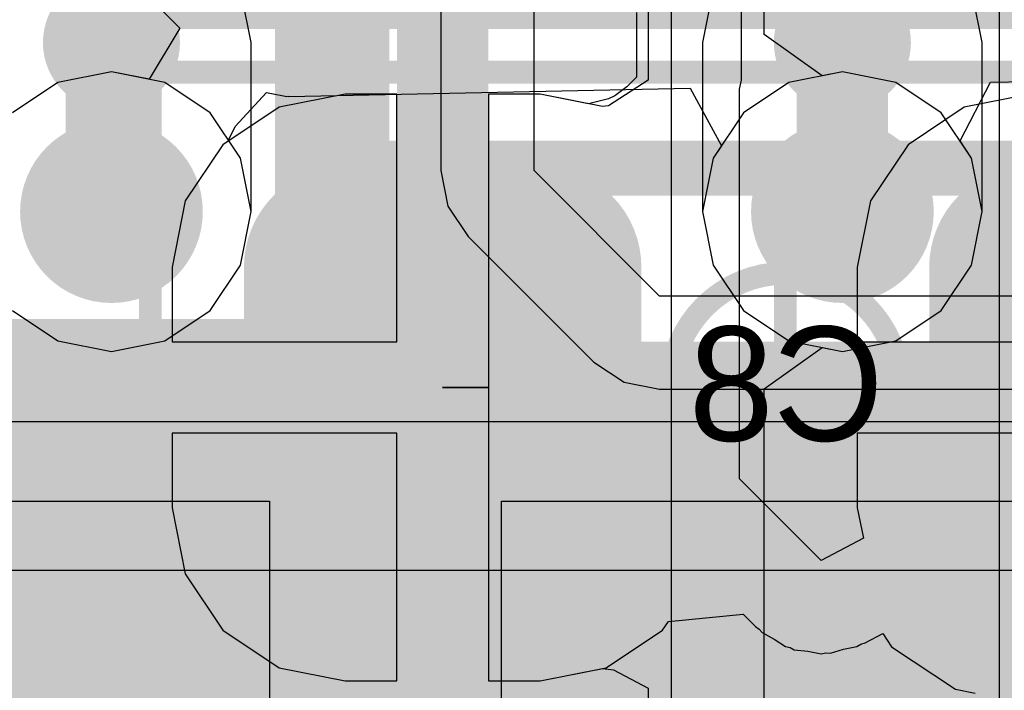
# Model space of a CAD drawing. Header units: millimetres. Extents: x -2 to 68, y -2 to 27.4.
# Tile 60 of 256: x 11.8 to 14, y 6.3 to 7.8. Entities that reach past the tile are written whole.
import ezdxf

# ---------------------------------------------------------------- set-up
doc = ezdxf.new("R2010")
doc.units = ezdxf.units.MM
for name, color, linetype in [('BottomLayer', 5, 'Continuous'), ('BottomPaste', 16, 'Continuous'), ('BottomSolder', 6, 'Continuous'), ('DrillGuide', 244, 'Continuous'), ('Mechanical10', 56, 'Continuous'), ('Mechanical17', 56, 'Continuous'), ('Mechanical6', 56, 'Continuous'), ('MidLayer1', 16, 'Continuous'), ('MidLayer2', 76, 'Continuous'), ('MidLayer3', 90, 'Continuous'), ('MidLayer4', 156, 'Continuous'), ('MidLayer5', 130, 'Continuous'), ('MidLayer6', 216, 'Continuous'), ('MidLayer7', 6, 'Continuous'), ('MidLayer8', 54, 'Continuous'), ('MultiLayer', 9, 'Continuous'), ('TopLayer', 1, 'Continuous'), ('TopPaste', 8, 'Continuous'), ('TopSolder', 216, 'Continuous'), ('ViaHoleLayer', 16, 'Continuous')]:
    doc.layers.add(name, color=color, linetype=linetype)

# ---------------------------------------------------------------- blocks, each defined once
blk = doc.blocks.new('QFN40P700X700X100_HS_57L_226')
at = {"layer": 'TopLayer'}
for points in [[(1.92, -2), (1.92, 2), (-1.92, -2), (-1.92, 2)], [(2, -1.92), (2, 1.92), (-2, -1.92), (-2, 1.92)]]:
    blk.add_solid(points, dxfattribs=at)
at = {"layer": 'TopPaste'}
for p, q in [((-0.254, -0.254), (-0.254, -1.651)), ((0.254, -1.651), (0.254, -0.254)), ((-0.254, -1.651), (-1.651, -1.651)), ((1.651, -1.651), (0.254, -1.651))]:
    blk.add_line(p, q, dxfattribs=at)
at = {"layer": 'TopSolder'}
for points in [[(1.92, -2), (1.92, 2), (-1.92, -2), (-1.92, 2)], [(2, -1.92), (2, 1.92), (-2, -1.92), (-2, 1.92)]]:
    blk.add_solid(points, dxfattribs=at)
blk = doc.blocks.new('CAP_0603_B_429')
at = {"layer": 'Mechanical6', "const_width": 0.05}
for points in [[(-1.39, -0.69), (-1.39, 0.69)], [(-1.39, -0.69), (1.39, -0.69)]]:
    blk.add_lwpolyline(points, dxfattribs=at)
at = {"layer": 'Mechanical6', "const_width": 0.025}
blk.add_lwpolyline([(-1.4025, -0.69, 1), (-1.3775, -0.69, 1)], format="xyb", close=True, dxfattribs=at)
blk.add_lwpolyline([(-1.4025, -0.69, 1), (-1.3775, -0.69, 1)], format="xyb", close=True, dxfattribs=at)
blk = doc.blocks.new('CAP_0603_B_435')
at = {"layer": 'BottomLayer', "const_width": 0.2219}
for points in [[(-1.0741, 0.2631, 1), (-0.8522, 0.2631, 1)], [(-0.6478, 0.2631, 1), (-0.4259, 0.2631, 1)], [(0.4259, 0.2631, 1), (0.6478, 0.2631, 1)], [(-1.0741, -0.2631, 1), (-0.8522, -0.2631, 1)], [(-0.6478, -0.2631, 1), (-0.4259, -0.2631, 1)], [(0.4259, -0.2631, 1), (0.6478, -0.2631, 1)]]:
    blk.add_lwpolyline(points, format="xyb", close=True, dxfattribs=at)
at = {"layer": 'BottomLayer'}
for points in [[(-0.5369, 0.485), (-0.9632, 0.485), (-0.5369, -0.485), (-0.9632, -0.485)], [(-0.315, 0.2631), (-1.185, 0.2631), (-0.315, -0.2631), (-1.185, -0.2631)], [(0.315, -0.2631), (1.185, -0.2631), (0.315, 0.2631), (1.185, 0.2631)]]:
    blk.add_solid(points, dxfattribs=at)
at = {"layer": 'BottomPaste', "const_width": 0.2219}
for points in [[(-1.0741, 0.2631, 1), (-0.8522, 0.2631, 1)], [(-0.6478, 0.2631, 1), (-0.4259, 0.2631, 1)], [(0.4259, 0.2631, 1), (0.6478, 0.2631, 1)], [(-1.0741, -0.2631, 1), (-0.8522, -0.2631, 1)], [(-0.6478, -0.2631, 1), (-0.4259, -0.2631, 1)], [(0.4259, -0.2631, 1), (0.6478, -0.2631, 1)]]:
    blk.add_lwpolyline(points, format="xyb", close=True, dxfattribs=at)
at = {"layer": 'BottomPaste'}
for points in [[(-0.5369, 0.485), (-0.9632, 0.485), (-0.5369, -0.485), (-0.9632, -0.485)], [(-0.315, 0.2631), (-1.185, 0.2631), (-0.315, -0.2631), (-1.185, -0.2631)], [(0.315, -0.2631), (1.185, -0.2631), (0.315, 0.2631), (1.185, 0.2631)]]:
    blk.add_solid(points, dxfattribs=at)
at = {"layer": 'BottomSolder', "const_width": 0.2219}
for points in [[(-1.0741, 0.2631, 1), (-0.8522, 0.2631, 1)], [(-0.6478, 0.2631, 1), (-0.4259, 0.2631, 1)], [(0.4259, 0.2631, 1), (0.6478, 0.2631, 1)], [(-1.0741, -0.2631, 1), (-0.8522, -0.2631, 1)], [(-0.6478, -0.2631, 1), (-0.4259, -0.2631, 1)], [(0.4259, -0.2631, 1), (0.6478, -0.2631, 1)]]:
    blk.add_lwpolyline(points, format="xyb", close=True, dxfattribs=at)
at = {"layer": 'BottomSolder'}
for points in [[(-0.5369, 0.485), (-0.9632, 0.485), (-0.5369, -0.485), (-0.9632, -0.485)], [(-0.315, 0.2631), (-1.185, 0.2631), (-0.315, -0.2631), (-1.185, -0.2631)], [(0.315, -0.2631), (1.185, -0.2631), (0.315, 0.2631), (1.185, 0.2631)]]:
    blk.add_solid(points, dxfattribs=at)
at = {"layer": 'Mechanical10', "const_width": 0.12}
for points in [[(-0.88, 0.48), (0.88, 0.48)], [(-0.88, -0.48), (-0.88, 0.48)], [(-0.88, -0.48), (0.88, -0.48)]]:
    blk.add_lwpolyline(points, dxfattribs=at)
at = {"layer": 'Mechanical10', "const_width": 0.06}
for points in [[(-0.91, 0.48, 1), (-0.85, 0.48, 1)], [(-0.91, 0.48, 1), (-0.85, 0.48, 1)], [(-0.91, -0.48, 1), (-0.85, -0.48, 1)], [(-0.91, -0.48, 1), (-0.85, -0.48, 1)]]:
    blk.add_lwpolyline(points, format="xyb", close=True, dxfattribs=at)
at = {"layer": 'Mechanical6', "const_width": 0.05}
for points in [[(-1.39, 0.69), (1.39, 0.69)], [(-1.39, -0.69), (-1.39, 0.69)], [(0, -0.345), (0, 0.345)], [(-0.345, 0), (0.345, 0)]]:
    blk.add_lwpolyline(points, dxfattribs=at)
at = {"layer": 'Mechanical6'}
for points, const_width in [([(-1.4025, 0.69, 1), (-1.3775, 0.69, 1)], 0.025), ([(-1.4025, 0.69, 1), (-1.3775, 0.69, 1)], 0.025), ([(-0.0125, 0.345, 1), (0.0125, 0.345, 1)], 0.025), ([(0.25, 0, 1), (-0.25, 0, 1)], 0.05), ([(-0.3575, 0, 1), (-0.3325, 0, 1)], 0.025), ([(-0.2625, 0, 1), (-0.2375, 0, 1)], 0.025), ([(0.2375, 0, 1), (0.2625, 0, 1)], 0.025), ([(0.3325, 0, 1), (0.3575, 0, 1)], 0.025), ([(-0.0125, -0.345, 1), (0.0125, -0.345, 1)], 0.025)]:
    blk.add_lwpolyline(points, format="xyb", close=True, dxfattribs=dict(at, const_width=const_width))

msp = doc.modelspace()

# ---------------------------------------------------------------- linework, layer by layer
at = {"layer": 'BottomLayer'}
for p, q in [((13.2, 7.8418), (13.2, 7.6724)), ((13.4039, 7.6724), (13.4039, 7.8418)), ((13.174, 7.8211), (13.174, 7.679)), ((13.174, 7.679), (13.1532, 7.6582)), ((13.2, 7.6724), (13.1129, 7.6164)), ((13.1532, 7.6582), (13.127, 7.6386)), ((13.4, 7.6527), (13.4039, 7.6724)), ((13.4, 6.8), (13.4, 7.6527)), ((12.5369, 7.6423), (12.3918, 7.6134)), ((12.5369, 7.6423), (12.3918, 7.6134)), ((12.65, 7.6423), (12.5369, 7.6423)), ((12.65, 7.6423), (12.5369, 7.6423)), ((12.65, 7.1), (12.65, 7.6423)), ((12.65, 7.1), (12.65, 7.6423)), ((12.9631, 7.6423), (12.85, 7.6423)), ((12.85, 7.6423), (12.85, 7)), ((12.9631, 7.6423), (12.85, 7.6423)), ((12.85, 7.6423), (12.85, 7)), ((13.0691, 7.6212), (12.9631, 7.6423)), ((13.1, 7.6151), (12.9631, 7.6423)), ((13.1128, 7.6321), (13.0691, 7.6212)), ((13.127, 7.6386), (13.1128, 7.6321)), ((14.0369, 7.6423), (13.8918, 7.6134)), ((12.3918, 7.6134), (12.2688, 7.5312)), ((12.3918, 7.6134), (12.2688, 7.5312)), ((13.1129, 7.6164), (13.1, 7.6151)), ((13.8918, 7.6134), (13.7688, 7.5312)), ((12.2688, 7.5312), (12.1866, 7.4082)), ((12.2688, 7.5312), (12.1866, 7.4082)), ((13.7688, 7.5312), (13.6866, 7.4082)), ((12.1866, 7.4082), (12.1577, 7.2632)), ((12.1866, 7.4082), (12.1577, 7.2632)), ((13.6866, 7.4082), (13.6577, 7.2632)), ((12.1577, 7.2632), (12.1577, 7.1)), ((12.1577, 7.2632), (12.1577, 7.1)), ((13.6577, 7.2632), (13.6577, 7.1)), ((12.1577, 7.1), (12.65, 7.1)), ((12.1577, 7.1), (12.65, 7.1)), ((13.6577, 7.1), (14.15, 7.1)), ((12.85, 7), (12.75, 7)), ((12.75, 7), (12.75, 7)), ((12.75, 7), (12.85, 7)), ((12.85, 7), (12.75, 7)), ((12.75, 7), (12.75, 7)), ((12.75, 7), (12.85, 7)), ((12.85, 7), (12.85, 6.3577)), ((12.85, 7), (12.85, 6.3577)), ((12.65, 6.9), (12.1577, 6.9)), ((12.1577, 6.9), (12.1577, 6.7369)), ((12.65, 6.9), (12.1577, 6.9)), ((12.1577, 6.9), (12.1577, 6.7369)), ((12.65, 6.3577), (12.65, 6.9)), ((12.65, 6.3577), (12.65, 6.9)), ((14.8423, 6.9), (13.6577, 6.9)), ((13.6577, 6.9), (13.6577, 6.7369)), ((13.5788, 6.6212), (13.4, 6.8)), ((12.1577, 6.7369), (12.1866, 6.5918)), ((12.1577, 6.7369), (12.1866, 6.5918)), ((13.6577, 6.7369), (13.6709, 6.6705)), ((13.6709, 6.6705), (13.5788, 6.6212)), ((12.1866, 6.5918), (12.2688, 6.4688)), ((12.1866, 6.5918), (12.2688, 6.4688)), ((13.2312, 6.4688), (13.2441, 6.4879)), ((13.2441, 6.4879), (13.4076, 6.5041)), ((13.4076, 6.5041), (13.4346, 6.4771)), ((12.2688, 6.4688), (12.3918, 6.3866)), ((12.2688, 6.4688), (12.3918, 6.3866)), ((13.1082, 6.3866), (13.2312, 6.4688)), ((13.4346, 6.4771), (13.443, 6.4714)), ((13.443, 6.4714), (13.4494, 6.4636)), ((13.4494, 6.4636), (13.4758, 6.4495)), ((13.4758, 6.4495), (13.5007, 6.4329)), ((13.6749, 6.4414), (13.7132, 6.4619)), ((13.7132, 6.4619), (13.7327, 6.4327)), ((13.5007, 6.4329), (13.5106, 6.4309)), ((13.5106, 6.4309), (13.5196, 6.4261)), ((13.5196, 6.4261), (13.5494, 6.4232)), ((13.5494, 6.4232), (13.5788, 6.4173)), ((13.5987, 6.4183), (13.6274, 6.427)), ((13.6274, 6.427), (13.6568, 6.4329)), ((13.6568, 6.4329), (13.6652, 6.4385)), ((13.6652, 6.4385), (13.6749, 6.4414)), ((13.7327, 6.4327), (13.8723, 6.3395)), ((13.5788, 6.4173), (13.5887, 6.4193)), ((13.5887, 6.4193), (13.5987, 6.4183)), ((12.3918, 6.3866), (12.5369, 6.3577)), ((12.3918, 6.3866), (12.5369, 6.3577)), ((12.9631, 6.3577), (13.1082, 6.3866)), ((12.9631, 6.3577), (13.1, 6.3849)), ((13.1, 6.3849), (13.1241, 6.3824)), ((13.1241, 6.3824), (13.2, 6.3418)), ((12.5369, 6.3577), (12.65, 6.3577)), ((12.5369, 6.3577), (12.65, 6.3577)), ((12.85, 6.3577), (12.9631, 6.3577)), ((12.85, 6.3577), (12.9631, 6.3577)), ((13.2, 6.3418), (13.2, 6.0216)), ((13.8723, 6.3395), (13.9153, 6.3309))]:
    msp.add_line(p, q, dxfattribs=at)
for points, const_width in [([(12.75, 7), (12.75, 8.5)], 0.2), ([(11, 7), (12.75, 7)], 0.3)]:
    msp.add_lwpolyline(points, dxfattribs=dict(at, const_width=const_width))
for points, const_width in [([(12.675, 7, 1), (12.825, 7, 1)], 0.15), ([(12.7, 7, 1), (12.8, 7, 1)], 0.1)]:
    msp.add_lwpolyline(points, format="xyb", close=True, dxfattribs=dict(at, const_width=const_width))
at = {"layer": 'DrillGuide'}
for points, const_width in [([(12, 7.755, 1), (12.05, 7.755, 1)], 0.05), ([(13.6, 7.755, 1), (13.65, 7.755, 1)], 0.05), ([(11.975, 7.385, 1), (12.075, 7.385, 1)], 0.1), ([(13.575, 7.385, 1), (13.675, 7.385, 1)], 0.1), ([(12.075, 6.675, 1), (12.125, 6.675, 1)], 0.05), ([(13.125, 6.675, 1), (13.175, 6.675, 1)], 0.05)]:
    msp.add_lwpolyline(points, format="xyb", close=True, dxfattribs=dict(at, const_width=const_width))
at = {"layer": 'MidLayer1'}
for p, q in [((12.3309, 7.755), (12.3076, 7.8721)), ((13.3424, 7.8721), (13.3191, 7.755)), ((13.9309, 7.755), (13.9076, 7.8721)), ((12.3309, 7.385), (12.3309, 7.755)), ((13.3191, 7.755), (13.3191, 7.385)), ((13.9309, 7.385), (13.9309, 7.755)), ((12.3076, 7.268), (12.3309, 7.385)), ((13.3191, 7.385), (13.3424, 7.268)), ((13.9076, 7.268), (13.9309, 7.385)), ((12.2413, 7.1687), (12.3076, 7.268)), ((13.3424, 7.268), (13.4087, 7.1687)), ((13.8413, 7.1687), (13.9076, 7.268)), ((11.8087, 7.1687), (11.9079, 7.1024)), ((12.1421, 7.1024), (12.2413, 7.1687)), ((13.4087, 7.1687), (13.5079, 7.1024)), ((13.7421, 7.1024), (13.8413, 7.1687)), ((11.9079, 7.1024), (12.025, 7.0791)), ((12.025, 7.0791), (12.1421, 7.1024)), ((13.5079, 7.1024), (13.625, 7.0791)), ((13.625, 7.0791), (13.7421, 7.1024))]:
    msp.add_line(p, q, dxfattribs=at)
for points, const_width in [([(11.95, 7.755, 1), (12.1, 7.755, 1)], 0.15), ([(13.55, 7.755, 1), (13.7, 7.755, 1)], 0.15), ([(11.975, 7.755, 1), (12.075, 7.755, 1)], 0.1), ([(13.575, 7.755, 1), (13.675, 7.755, 1)], 0.1), ([(11.925, 7.385, 1), (12.125, 7.385, 1)], 0.2), ([(13.525, 7.385, 1), (13.725, 7.385, 1)], 0.2), ([(11.975, 7.385, 1), (12.075, 7.385, 1)], 0.1), ([(13.575, 7.385, 1), (13.675, 7.385, 1)], 0.1), ([(12.025, 6.675, 1), (12.175, 6.675, 1)], 0.15), ([(13.075, 6.675, 1), (13.225, 6.675, 1)], 0.15)]:
    msp.add_lwpolyline(points, format="xyb", close=True, dxfattribs=dict(at, const_width=const_width))
at = {"layer": 'MidLayer1', "const_width": 0.2}
for points in [[(12.025, 7.385), (12.025, 7.755)], [(13.625, 7.385), (13.625, 7.755)]]:
    msp.add_lwpolyline(points, dxfattribs=at)
at = {"layer": 'MidLayer2'}
for p, q in [((12.025, 7.6909), (11.9079, 7.6676)), ((12.1421, 7.6676), (12.025, 7.6909)), ((13.625, 7.6909), (13.5079, 7.6676)), ((13.7421, 7.6676), (13.625, 7.6909)), ((11.9079, 7.6676), (11.8087, 7.6013)), ((12.2413, 7.6013), (12.1421, 7.6676)), ((13.5079, 7.6676), (13.4087, 7.6013)), ((13.8413, 7.6013), (13.7421, 7.6676)), ((12.3076, 7.5021), (12.2413, 7.6013)), ((13.4087, 7.6013), (13.3424, 7.5021)), ((13.9076, 7.5021), (13.8413, 7.6013)), ((12.3309, 7.385), (12.3076, 7.5021)), ((13.3424, 7.5021), (13.3191, 7.385)), ((13.9309, 7.385), (13.9076, 7.5021)), ((12.3076, 7.268), (12.3309, 7.385)), ((13.3191, 7.385), (13.3424, 7.268)), ((13.9076, 7.268), (13.9309, 7.385)), ((12.2413, 7.1687), (12.3076, 7.268)), ((13.3424, 7.268), (13.4087, 7.1687)), ((13.8413, 7.1687), (13.9076, 7.268)), ((11.8087, 7.1687), (11.9079, 7.1024)), ((12.1421, 7.1024), (12.2413, 7.1687)), ((13.4087, 7.1687), (13.5079, 7.1024)), ((13.7421, 7.1024), (13.8413, 7.1687)), ((11.9079, 7.1024), (12.025, 7.0791)), ((12.025, 7.0791), (12.1421, 7.1024)), ((13.5079, 7.1024), (13.625, 7.0791)), ((13.625, 7.0791), (13.7421, 7.1024))]:
    msp.add_line(p, q, dxfattribs=at)
at = {"layer": 'MidLayer2', "const_width": 0.2}
for points in [[(11.925, 7.385, 1), (12.125, 7.385, 1)], [(13.525, 7.385, 1), (13.725, 7.385, 1)]]:
    msp.add_lwpolyline(points, format="xyb", close=True, dxfattribs=at)
at = {"layer": 'MidLayer3'}
msp.add_line((13.9679, 8.3881), (13.9679, 3.6284), dxfattribs=at)
at = {"layer": 'MidLayer3', "const_width": 0.2}
for points in [[(11.925, 7.385, 1), (12.125, 7.385, 1)], [(13.525, 7.385, 1), (13.725, 7.385, 1)]]:
    msp.add_lwpolyline(points, format="xyb", close=True, dxfattribs=at)
at = {"layer": 'MidLayer4'}
for p, q in [((12.7461, 8.625), (12.7461, 7.475)), ((12.95, 7.475), (12.95, 8.625)), ((12.025, 7.6909), (11.9079, 7.6676)), ((12.1421, 7.6676), (12.025, 7.6909)), ((11.9079, 7.6676), (11.8087, 7.6013)), ((12.2413, 7.6013), (12.1421, 7.6676)), ((12.3076, 7.5021), (12.2413, 7.6013)), ((12.3309, 7.385), (12.3076, 7.5021)), ((12.7461, 7.475), (12.7461, 7.475)), ((12.7461, 7.475), (12.7616, 7.397)), ((13.225, 7.2), (12.95, 7.475)), ((12.7616, 7.397), (12.8058, 7.3308)), ((12.3076, 7.268), (12.3309, 7.385)), ((12.8058, 7.3308), (12.8058, 7.3308)), ((12.8058, 7.3308), (13.0808, 7.0558)), ((12.2413, 7.1687), (12.3076, 7.268)), ((14.6496, 7.2), (13.225, 7.2)), ((11.8087, 7.1687), (11.9079, 7.1024)), ((12.1421, 7.1024), (12.2413, 7.1687)), ((11.9079, 7.1024), (12.025, 7.0791)), ((12.025, 7.0791), (12.1421, 7.1024)), ((13.0808, 7.0558), (13.147, 7.0116)), ((13.147, 7.0116), (13.225, 6.9961)), ((13.225, 6.9961), (13.9959, 6.9961))]:
    msp.add_line(p, q, dxfattribs=at)
at = {"layer": 'MidLayer4', "const_width": 0.2}
for points in [[(11.925, 7.385, 1), (12.125, 7.385, 1)], [(13.525, 7.385, 1), (13.725, 7.385, 1)]]:
    msp.add_lwpolyline(points, format="xyb", close=True, dxfattribs=at)
at = {"layer": 'MidLayer5'}
for p, q in [((13.25, 9.8312), (13.25, 5.45)), ((13.4539, 7.7726), (13.4539, 8.6416)), ((13.5809, 7.6821), (13.4539, 7.7726)), ((12.025, 7.6909), (11.9079, 7.6676)), ((12.1421, 7.6676), (12.025, 7.6909)), ((13.625, 7.6909), (13.5809, 7.6821)), ((13.7421, 7.6676), (13.625, 7.6909)), ((11.9079, 7.6676), (11.8087, 7.6013)), ((12.2413, 7.6013), (12.1421, 7.6676)), ((13.8413, 7.6013), (13.7421, 7.6676)), ((12.3076, 7.5021), (12.2413, 7.6013)), ((13.9076, 7.5021), (13.8413, 7.6013)), ((12.3309, 7.385), (12.3076, 7.5021)), ((13.9309, 7.385), (13.9076, 7.5021)), ((12.3076, 7.268), (12.3309, 7.385)), ((13.9076, 7.268), (13.9309, 7.385)), ((12.2413, 7.1687), (12.3076, 7.268)), ((13.8413, 7.1687), (13.9076, 7.268)), ((11.8087, 7.1687), (11.9079, 7.1024)), ((12.1421, 7.1024), (12.2413, 7.1687)), ((13.7421, 7.1024), (13.8413, 7.1687)), ((11.9079, 7.1024), (12.025, 7.0791)), ((12.025, 7.0791), (12.1421, 7.1024)), ((13.625, 7.0791), (13.7421, 7.1024)), ((13.4539, 6.9974), (13.5809, 7.0879)), ((13.5809, 7.0879), (13.625, 7.0791)), ((13.4539, 5.5345), (13.4539, 6.9974))]:
    msp.add_line(p, q, dxfattribs=at)
at = {"layer": 'MidLayer5', "const_width": 0.25}
for points in [[(11.5653, 8.8731), (12.5083, 7.93)], [(12.5083, 6.0548), (12.5083, 7.93)]]:
    msp.add_lwpolyline(points, dxfattribs=at)
at = {"layer": 'MidLayer5', "const_width": 0.2}
for points in [[(11.925, 7.385, 1), (12.125, 7.385, 1)], [(13.525, 7.385, 1), (13.725, 7.385, 1)]]:
    msp.add_lwpolyline(points, format="xyb", close=True, dxfattribs=at)
at = {"layer": 'MidLayer6'}
for p, q in [((14.5117, 6.925), (11.1336, 6.925)), ((10.7261, 6.6), (14.23, 6.6))]:
    msp.add_line(p, q, dxfattribs=at)
at = {"layer": 'MidLayer6', "const_width": 0.2}
for points in [[(11.925, 7.385, 1), (12.125, 7.385, 1)], [(13.525, 7.385, 1), (13.725, 7.385, 1)]]:
    msp.add_lwpolyline(points, format="xyb", close=True, dxfattribs=at)
at = {"layer": 'MidLayer7'}
for p, q in [((11.6656, 8.2961), (12.1748, 7.7868)), ((12.1748, 7.7868), (12.1076, 7.6745)), ((12.025, 7.6909), (11.9079, 7.6676)), ((12.1076, 7.6745), (12.025, 7.6909)), ((13.9495, 7.668), (14.2731, 7.6745)), ((11.9079, 7.6676), (11.8087, 7.6013)), ((12.4132, 7.6371), (13.2917, 7.6548)), ((13.2917, 7.6548), (13.3605, 7.5291)), ((13.8825, 7.5396), (13.9495, 7.668)), ((12.2958, 7.5711), (12.3643, 7.6458)), ((12.3643, 7.6458), (12.372, 7.6444)), ((12.372, 7.6444), (12.4091, 7.637)), ((12.4091, 7.637), (12.4111, 7.6374)), ((12.4111, 7.6374), (12.4132, 7.6371)), ((12.2813, 7.5414), (12.2958, 7.5711)), ((12.3076, 7.5021), (12.2813, 7.5414)), ((13.3605, 7.5291), (13.3424, 7.5021)), ((13.9076, 7.5021), (13.8825, 7.5396)), ((12.3309, 7.385), (12.3076, 7.5021)), ((13.3424, 7.5021), (13.3191, 7.385)), ((13.9309, 7.385), (13.9076, 7.5021)), ((12.3076, 7.268), (12.3309, 7.385)), ((13.3191, 7.385), (13.3424, 7.268)), ((13.9076, 7.268), (13.9309, 7.385)), ((12.2413, 7.1687), (12.3076, 7.268)), ((13.3424, 7.268), (13.4087, 7.1687)), ((13.8413, 7.1687), (13.9076, 7.268)), ((11.8087, 7.1687), (11.9079, 7.1024)), ((12.1421, 7.1024), (12.2413, 7.1687)), ((13.4087, 7.1687), (13.5079, 7.1024)), ((13.7421, 7.1024), (13.8413, 7.1687)), ((11.9079, 7.1024), (12.025, 7.0791)), ((12.025, 7.0791), (12.1421, 7.1024)), ((13.5079, 7.1024), (13.625, 7.0791)), ((13.625, 7.0791), (13.7421, 7.1024))]:
    msp.add_line(p, q, dxfattribs=at)
at = {"layer": 'MidLayer7', "const_width": 0.2}
for points in [[(11.925, 7.385, 1), (12.125, 7.385, 1)], [(13.525, 7.385, 1), (13.725, 7.385, 1)]]:
    msp.add_lwpolyline(points, format="xyb", close=True, dxfattribs=at)
at = {"layer": 'MidLayer8', "const_width": 0.2}
for points in [[(11.925, 7.385, 1), (12.125, 7.385, 1)], [(13.525, 7.385, 1), (13.725, 7.385, 1)]]:
    msp.add_lwpolyline(points, format="xyb", close=True, dxfattribs=at)
at = {"layer": 'MultiLayer'}
for points, const_width in [([(11.95, 7.755, 1), (12.1, 7.755, 1)], 0.15), ([(13.55, 7.755, 1), (13.7, 7.755, 1)], 0.15), ([(11.925, 7.385, 1), (12.125, 7.385, 1)], 0.2), ([(13.525, 7.385, 1), (13.725, 7.385, 1)], 0.2), ([(12.025, 6.675, 1), (12.175, 6.675, 1)], 0.15), ([(13.075, 6.675, 1), (13.225, 6.675, 1)], 0.15)]:
    msp.add_lwpolyline(points, format="xyb", close=True, dxfattribs=dict(at, const_width=const_width))
at = {"layer": 'TopLayer', "const_width": 0.2}
for points in [[(12.025, 7.755), (12.025, 8.375)], [(13.625, 7.755), (13.625, 8.375)]]:
    msp.add_lwpolyline(points, dxfattribs=at)
at = {"layer": 'TopLayer'}
for points, const_width in [([(11.95, 7.755, 1), (12.1, 7.755, 1)], 0.15), ([(13.55, 7.755, 1), (13.7, 7.755, 1)], 0.15), ([(11.975, 7.755, 1), (12.075, 7.755, 1)], 0.1), ([(13.575, 7.755, 1), (13.675, 7.755, 1)], 0.1), ([(12.025, 6.675, 1), (12.175, 6.675, 1)], 0.15), ([(13.075, 6.675, 1), (13.225, 6.675, 1)], 0.15)]:
    msp.add_lwpolyline(points, format="xyb", close=True, dxfattribs=dict(at, const_width=const_width))
at = {"layer": 'ViaHoleLayer'}
for points, const_width in [([(12, 7.755, 1), (12.05, 7.755, 1)], 0.05), ([(13.6, 7.755, 1), (13.65, 7.755, 1)], 0.05), ([(11.975, 7.385, 1), (12.075, 7.385, 1)], 0.1), ([(13.575, 7.385, 1), (13.675, 7.385, 1)], 0.1), ([(12.075, 6.675, 1), (12.125, 6.675, 1)], 0.05), ([(13.125, 6.675, 1), (13.175, 6.675, 1)], 0.05)]:
    msp.add_lwpolyline(points, format="xyb", close=True, dxfattribs=dict(at, const_width=const_width))

# ---------------------------------------------------------------- block references
for name, p in [('CAP_0603_B_429', (13.5, 8.5)), ('CAP_0603_B_435', (13.5, 7))]:
    msp.add_blockref(name, p)
at = {"rotation": 180}
msp.add_blockref('QFN40P700X700X100_HS_57L_226', (12.625, 5.1), dxfattribs=at)

# ---------------------------------------------------------------- texts
at = {"layer": 'Mechanical17', "text_generation_flag": 2}
msp.add_text('C8', height=0.25, dxfattribs=at).set_placement((13.716, 6.8834))

doc.saveas('drawing.dxf')
